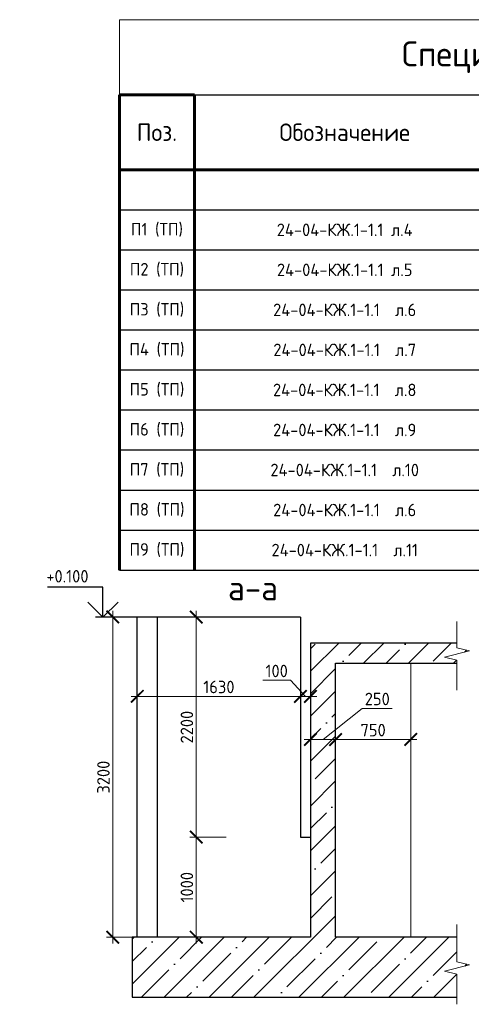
# Model space of a CAD drawing. Header units: millimetres. Extents: x 349531 to 1063351, y -131924 to 96186.
# Tile 75 of 228: x 496711 to 505730, y -48181 to -28502. Entities that reach past the tile are written whole.
import ezdxf

# ---------------------------------------------------------------- set-up
doc = ezdxf.new("R2010")
doc.units = ezdxf.units.MM
doc.linetypes.add('HIDDEN2', pattern=[4.7625, 3.175, -1.5875])
for name, color, linetype, lineweight in [('AF_Stena', 90, 'Continuous', 18), ('Standard', 7, 'Continuous', 25), ('Основная 0.6', 142, 'Continuous', 60), ('размер', 1, 'Continuous', 25), ('РАЗМЕРЫ', 1, 'Continuous', 9)]:
    doc.layers.add(name, color=color, linetype=linetype, lineweight=lineweight)
doc.styles.add('GOST-2.304_Type-B', font='GOST_Common.ttf')
doc.dimstyles.new('мой 25', dxfattribs={"dimscale": 100, "dimtxt": 2.5, "dimasz": 2.5, "dimexe": 1.25, "dimexo": 0.625, "dimtad": 1, "dimdec": 0, "dimlfac": 0.5, "dimtxsty": 'GOST-2.304_Type-B', "dimblk": 'ARCHTICK', "dimcen": 2.5, "dimdle": 1.25, "dimaunit": 1, "dimadec": 1, "dimazin": 2, "dimtfac": 1, "dimtdec": 0, "dimtmove": 1, "dimatfit": 3, "dimfxl": 6, "dimfxlon": 1, "dimtfill": 1, "dimlwd": -1, "dimlwe": -1, "dimarcsym": 0})
doc.dimstyles.new('СПДС', dxfattribs={"dimscale": 100, "dimtxt": 2.5, "dimasz": 2.5, "dimexe": 1.25, "dimexo": 0, "dimtad": 1, "dimdec": 0, "dimtxsty": 'GOST-2.304_Type-B', "dimblk": 'ARCHTICK', "dimcen": 2.5, "dimdle": 2, "dimadec": 0, "dimazin": 2, "dimtfac": 0.75, "dimtdec": 0, "dimtmove": 1, "dimatfit": 3, "dimfxl": 1, "dimtolj": 1, "dimarcsym": 1})

# ---------------------------------------------------------------- blocks, each defined once
blk = doc.blocks.new('*T730')
at = {"layer": 'DEFPOINTS', "color": 8, "linetype": 'ByBlock', "lineweight": 0, "transparency": 16777216}
for p, q in [((0, 0), (18500, 0)), ((0, 0), (0, -1500)), ((18500, 0), (18500, -1500))]:
    blk.add_line(p, q, dxfattribs=at)
at = {"layer": 'Основная 0.6', "color": 0, "linetype": 'Continuous', "lineweight": 60, "transparency": 16777216}
for p, q in [((0, -1500), (1500, -1500)), ((0, -1500), (0, -11000)), ((1500, -1500), (1500, -11000)), ((7500, -1500), (7500, -11000)), ((14000, -1500), (14000, -11000)), ((15000, -1500), (15000, -11000)), ((16500, -1500), (16500, -11000)), ((18500, -1500), (18500, -11000)), ((0, -3000), (15000, -3000))]:
    blk.add_line(p, q, dxfattribs=at)
at = {"layer": 'Основная 0.6', "color": 0, "linetype": 'ByBlock', "lineweight": -2, "transparency": 16777216}
blk.add_line((1500, -1500), (18500, -1500), dxfattribs=at)
at = {"layer": 'Основная 0.6', "color": 0, "linetype": 'Continuous', "transparency": 16777216}
blk.add_line((15000, -3000), (18500, -3000), dxfattribs=at)
at = {"layer": 'Основная 0.6', "color": 0, "linetype": 'Continuous', "lineweight": -2, "transparency": 16777216}
for p, q in [((0, -3800), (1500, -3800)), ((14000, -3800), (18500, -3800)), ((0, -4600), (1500, -4600)), ((14000, -4600), (18500, -4600)), ((0, -5400), (1500, -5400)), ((14000, -5400), (18500, -5400)), ((0, -6200), (1500, -6200)), ((14000, -6200), (18500, -6200)), ((0, -7000), (1500, -7000)), ((14000, -7000), (18500, -7000)), ((0, -7800), (1500, -7800)), ((14000, -7800), (18500, -7800)), ((0, -8600), (1500, -8600)), ((14000, -8600), (18500, -8600)), ((0, -9400), (1500, -9400)), ((14000, -9400), (18500, -9400)), ((0, -10200), (1500, -10200)), ((14000, -10200), (18500, -10200)), ((0, -11000), (1500, -11000)), ((14000, -11000), (18500, -11000))]:
    blk.add_line(p, q, dxfattribs=at)
at = {"layer": 'Основная 0.6', "color": 0, "lineweight": -2, "transparency": 16777216}
for p, q in [((1500, -3800), (14000, -3800)), ((1500, -4600), (7500, -4600)), ((1500, -5400), (7500, -5400)), ((1500, -6200), (7500, -6200)), ((1500, -7000), (7500, -7000)), ((1500, -7800), (7500, -7800)), ((1500, -8600), (7500, -8600)), ((1500, -9400), (7500, -9400)), ((1500, -10200), (7500, -10200)), ((1500, -11000), (14000, -11000))]:
    blk.add_line(p, q, dxfattribs=at)
at = {"layer": 'Основная 0.6', "color": 0, "transparency": 16777216, "attachment_point": 5, "style": 'GOST-2.304_Type-B'}
for s, insert, char_height, width in [('Спецификация пилонов', (9250, -750), 500, 18200), ('Масса\\Pед.,  кг', (15750, -2250), 250, 1200), ('Приме-\\Pчание', (17500, -2250), 250, 1700), ('Поз.', (750, -2250), 350, 1200), ('Обозначение', (4500, -2250), 350, 5700), ('Наименование', (10750, -2250), 350, 6200), ('Кол.', (14500, -2250), 250, 700), ('{\\C256;П1 (ТП)}', (750, -4200), 250, 1200), ('24-04-КЖ.1-1.1 л.4', (4500, -4200), 250, 5700), ('{\\T0.9;5', (14500, -4200), 250, 700), ('{\\C256;П2 (ТП)}', (750, -5000), 250, 1200), ('24-04-КЖ.1-1.1 л.5', (4500, -5000), 250, 5700), ('{\\T0.9;13', (14500, -5000), 250, 700), ('{\\C256;П3 (ТП)}', (750, -5800), 250, 1200), ('24-04-КЖ.1-1.1  л.6', (4500, -5800), 250, 5700), ('{\\T0.9;3', (14500, -5800), 250, 700), ('{\\C256;П4 (ТП)}', (750, -6600), 250, 1200), ('24-04-КЖ.1-1.1  л.7', (4500, -6600), 250, 5700), ('{\\T0.9;1', (14500, -6600), 250, 700), ('{\\C256;П5 (ТП)}', (750, -7400), 250, 1200), ('24-04-КЖ.1-1.1  л.8', (4500, -7400), 250, 5700), ('Пилоны техподполья', (10750, -7400), 250, 6200), ('{\\T0.9;8', (14500, -7400), 250, 700), ('{\\C256;П6 (ТП)}', (750, -8200), 250, 1200), ('24-04-КЖ.1-1.1  л.9', (4500, -8200), 250, 5700), ('{\\T0.9;3', (14500, -8200), 250, 700), ('{\\C256;П7 (ТП)}', (750, -9000), 250, 1200), ('24-04-КЖ.1-1.1  л.10', (4500, -9000), 250, 5700), ('5', (14500, -9000), 250, 700), ('24-04-КЖ.1-1.1  л.6', (4500, -9800), 250, 5700), ('4', (14500, -9800), 250, 700), ('{\\C256;П8 (ТП)}', (750, -9800), 250, 1200), ('{\\C256;П9 (ТП)}', (750, -10600), 250, 1200), ('24-04-КЖ.1-1.1  л.11', (4500, -10600), 250, 5700), ('1', (14500, -10600), 250, 700)]:
    blk.add_mtext(s, dxfattribs=dict(at, insert=insert, char_height=char_height, width=width))
blk = doc.blocks.new('_ArchTick')
at = {"color": 0, "linetype": 'ByBlock', "const_width": 0.15}
blk.add_lwpolyline([(-0.5, -0.5), (0.5, 0.5)], dxfattribs=at)
blk = doc.blocks.new('*D1157')
at = {"layer": 'DEFPOINTS', "color": 0, "transparency": 16777216}
for p in [(502519, -42217), (503019, -42334), (502519, -42888)]:
    blk.add_point(p, dxfattribs=at)
at = {"layer": 'РАЗМЕРЫ', "color": 0, "linetype": 'Continuous', "transparency": 16777216}
for p, q in [((502519, -42288), (502519, -43013)), ((502769, -42888), (503552, -42267)), ((503552, -42267), (504152, -42267)), ((503019, -42396), (503019, -43013)), ((503144, -42888), (502394, -42888))]:
    blk.add_line(p, q, dxfattribs=at)
at = {"layer": 'РАЗМЕРЫ', "color": 0, "transparency": 16777216, "xscale": 250, "yscale": 250, "zscale": 250, "rotation": 180}
blk.add_blockref('_ArchTick', (502519, -42888), dxfattribs=at)
at = {"layer": 'РАЗМЕРЫ', "color": 0, "transparency": 16777216, "xscale": 250, "yscale": 250, "zscale": 250}
blk.add_blockref('_ArchTick', (503019, -42888), dxfattribs=at)
at = {"layer": 'РАЗМЕРЫ', "color": 0, "transparency": 16777216, "insert": (503852, -42079), "char_height": 250, "attachment_point": 5, "style": 'GOST-2.304_Type-B', "bg_fill": 3, "box_fill_scale": 1.1, "bg_fill_color": 256, "bg_fill_true_color": 13158600, "bg_fill_transparency": 0}
blk.add_mtext('250', dxfattribs=at)
blk = doc.blocks.new('*D1158')
at = {"layer": 'DEFPOINTS', "color": 0, "transparency": 16777216}
for p in [(502319, -41968), (502319, -42027), (502519, -42217)]:
    blk.add_point(p, dxfattribs=at)
at = {"layer": 'РАЗМЕРЫ', "color": 0, "linetype": 'Continuous', "transparency": 16777216}
for p, q in [((502118, -41706), (501568, -41706)), ((502419, -42027), (502118, -41706)), ((502519, -42154), (502519, -41902)), ((502644, -42027), (502194, -42027)), ((502319, -42027), (502319, -42152))]:
    blk.add_line(p, q, dxfattribs=at)
at = {"layer": 'РАЗМЕРЫ', "color": 0, "transparency": 16777216, "xscale": 250, "yscale": 250, "zscale": 250, "rotation": 180}
blk.add_blockref('_ArchTick', (502319, -42027), dxfattribs=at)
at = {"layer": 'РАЗМЕРЫ', "color": 0, "transparency": 16777216, "xscale": 250, "yscale": 250, "zscale": 250}
blk.add_blockref('_ArchTick', (502519, -42027), dxfattribs=at)
at = {"layer": 'РАЗМЕРЫ', "color": 0, "transparency": 16777216, "insert": (501843, -41519), "char_height": 250, "attachment_point": 5, "style": 'GOST-2.304_Type-B', "bg_fill": 3, "box_fill_scale": 1.1, "bg_fill_color": 256, "bg_fill_true_color": 13158600, "bg_fill_transparency": 0}
blk.add_mtext('100', dxfattribs=at)
blk = doc.blocks.new('*D1159')
at = {"layer": 'DEFPOINTS', "color": 0, "transparency": 16777216}
for p in [(499059, -41788), (499059, -42027), (502319, -41968)]:
    blk.add_point(p, dxfattribs=at)
at = {"layer": 'РАЗМЕРЫ', "color": 0, "linetype": 'Continuous', "transparency": 16777216}
for p, q in [((499059, -41850), (499059, -42152)), ((502444, -42027), (498934, -42027)), ((502319, -42027), (502319, -42152))]:
    blk.add_line(p, q, dxfattribs=at)
at = {"layer": 'РАЗМЕРЫ', "color": 0, "transparency": 16777216, "xscale": 250, "yscale": 250, "zscale": 250, "rotation": 180}
blk.add_blockref('_ArchTick', (499059, -42027), dxfattribs=at)
at = {"layer": 'РАЗМЕРЫ', "color": 0, "transparency": 16777216, "xscale": 250, "yscale": 250, "zscale": 250}
blk.add_blockref('_ArchTick', (502319, -42027), dxfattribs=at)
at = {"layer": 'РАЗМЕРЫ', "color": 0, "transparency": 16777216, "insert": (500689, -41839), "char_height": 250, "attachment_point": 5, "style": 'GOST-2.304_Type-B', "bg_fill": 3, "box_fill_scale": 1.1, "bg_fill_color": 256, "bg_fill_true_color": 13158600, "bg_fill_transparency": 0}
blk.add_mtext('1630', dxfattribs=at)
blk = doc.blocks.new('*D1160')
at = {"layer": 'DEFPOINTS', "color": 0, "transparency": 16777216}
for p in [(499396, -40441), (498570, -46841), (499398, -46841)]:
    blk.add_point(p, dxfattribs=at)
at = {"layer": 'РАЗМЕРЫ', "color": 0, "linetype": 'Continuous', "transparency": 16777216}
for p, q in [((498570, -40316), (498570, -46966)), ((499170, -40441), (498445, -40441)), ((499170, -46841), (498445, -46841))]:
    blk.add_line(p, q, dxfattribs=at)
at = {"layer": 'РАЗМЕРЫ', "color": 0, "transparency": 16777216, "xscale": 250, "yscale": 250, "zscale": 250}
for p, rotation in [((498570, -40441), 90), ((498570, -46841), 270)]:
    blk.add_blockref('_ArchTick', p, dxfattribs=dict(at, rotation=rotation))
at = {"layer": 'РАЗМЕРЫ', "color": 0, "transparency": 16777216, "insert": (498383, -43641), "char_height": 250, "attachment_point": 5, "rotation": 90, "style": 'GOST-2.304_Type-B', "bg_fill": 3, "box_fill_scale": 1.1, "bg_fill_color": 256, "bg_fill_true_color": 13158600, "bg_fill_transparency": 0}
blk.add_mtext('3200', dxfattribs=at)
blk = doc.blocks.new('*D1161')
at = {"layer": 'DEFPOINTS', "color": 0, "transparency": 16777216}
for p in [(502319, -40441), (500237, -44841), (502319, -44841)]:
    blk.add_point(p, dxfattribs=at)
at = {"layer": 'РАЗМЕРЫ', "color": 0, "linetype": 'Continuous', "transparency": 16777216}
for p, q in [((500237, -40316), (500237, -44966)), ((500837, -40441), (500112, -40441)), ((500837, -44841), (500112, -44841))]:
    blk.add_line(p, q, dxfattribs=at)
at = {"layer": 'РАЗМЕРЫ', "color": 0, "transparency": 16777216, "xscale": 250, "yscale": 250, "zscale": 250}
for p, rotation in [((500237, -40441), 90), ((500237, -44841), 270)]:
    blk.add_blockref('_ArchTick', p, dxfattribs=dict(at, rotation=rotation))
at = {"layer": 'РАЗМЕРЫ', "color": 0, "transparency": 16777216, "insert": (500050, -42641), "char_height": 250, "attachment_point": 5, "rotation": 90, "style": 'GOST-2.304_Type-B', "bg_fill": 3, "box_fill_scale": 1.1, "bg_fill_color": 256, "bg_fill_true_color": 13158600, "bg_fill_transparency": 0}
blk.add_mtext('2200', dxfattribs=at)
blk = doc.blocks.new('*D1162')
at = {"layer": 'DEFPOINTS', "color": 0, "transparency": 16777216}
for p in [(502319, -44841), (500237, -46841), (502019, -46841)]:
    blk.add_point(p, dxfattribs=at)
at = {"layer": 'РАЗМЕРЫ', "color": 0, "linetype": 'Continuous', "transparency": 16777216}
for p, q in [((500837, -44841), (500112, -44841)), ((500237, -44716), (500237, -46966)), ((500837, -46841), (500112, -46841))]:
    blk.add_line(p, q, dxfattribs=at)
at = {"layer": 'РАЗМЕРЫ', "color": 0, "transparency": 16777216, "xscale": 250, "yscale": 250, "zscale": 250}
for p, rotation in [((500237, -44841), 90), ((500237, -46841), 270)]:
    blk.add_blockref('_ArchTick', p, dxfattribs=dict(at, rotation=rotation))
at = {"layer": 'РАЗМЕРЫ', "color": 0, "transparency": 16777216, "insert": (500050, -45841), "char_height": 250, "attachment_point": 5, "rotation": 90, "style": 'GOST-2.304_Type-B', "bg_fill": 3, "box_fill_scale": 1.1, "bg_fill_color": 256, "bg_fill_true_color": 13158600, "bg_fill_transparency": 0}
blk.add_mtext('1000', dxfattribs=at)
blk = doc.blocks.new('*D1166')
at = {"layer": 'DEFPOINTS', "color": 0, "transparency": 16777216}
for p in [(503019, -42334), (504519, -42761), (504519, -42888)]:
    blk.add_point(p, dxfattribs=at)
at = {"layer": 'РАЗМЕРЫ', "color": 0, "linetype": 'Continuous', "transparency": 16777216}
for p, q in [((503019, -42396), (503019, -43013)), ((502894, -42888), (504644, -42888)), ((504519, -42824), (504519, -43013))]:
    blk.add_line(p, q, dxfattribs=at)
at = {"layer": 'РАЗМЕРЫ', "color": 0, "transparency": 16777216, "xscale": 250, "yscale": 250, "zscale": 250, "rotation": 180}
blk.add_blockref('_ArchTick', (503019, -42888), dxfattribs=at)
at = {"layer": 'РАЗМЕРЫ', "color": 0, "transparency": 16777216, "xscale": 250, "yscale": 250, "zscale": 250}
blk.add_blockref('_ArchTick', (504519, -42888), dxfattribs=at)
at = {"layer": 'РАЗМЕРЫ', "color": 0, "transparency": 16777216, "insert": (503769, -42701), "char_height": 250, "attachment_point": 5, "style": 'GOST-2.304_Type-B', "bg_fill": 3, "box_fill_scale": 1.1, "bg_fill_color": 256, "bg_fill_true_color": 13158600, "bg_fill_transparency": 0}
blk.add_mtext('750', dxfattribs=at)
blk = doc.blocks.new('*D775')
at = {"color": 0, "lineweight": -2, "transparency": 16777216}
for p, q in [((523523, -30244), (570723, -30244)), ((523723, -30244), (523723, -30119)), ((570523, -30358), (570523, -30119))]:
    blk.add_line(p, q, dxfattribs=at)
at = {"layer": 'DEFPOINTS', "color": 0, "transparency": 16777216}
for p in [(523723, -30244), (570523, -30244), (570523, -30358)]:
    blk.add_point(p, dxfattribs=at)
at = {"color": 0, "lineweight": -2, "transparency": 16777216, "xscale": 250, "yscale": 250, "zscale": 250, "rotation": 180}
blk.add_blockref('_ArchTick', (523723, -30244), dxfattribs=at)
at = {"color": 0, "lineweight": -2, "transparency": 16777216, "xscale": 250, "yscale": 250, "zscale": 250}
blk.add_blockref('_ArchTick', (570523, -30244), dxfattribs=at)
at = {"color": 0, "transparency": 16777216, "insert": (541940, -30133), "char_height": 250, "width": 104166.67, "attachment_point": 5, "style": 'GOST-2.304_Type-B'}
blk.add_mtext('\\A1;46800', dxfattribs=at)
blk = doc.blocks.new('*D776')
at = {"color": 0, "lineweight": -2, "transparency": 16777216}
for p, q in [((523723, -29727), (523723, -29602)), ((527823, -29727), (527823, -29602)), ((523523, -29727), (528023, -29727))]:
    blk.add_line(p, q, dxfattribs=at)
at = {"layer": 'DEFPOINTS', "color": 0, "transparency": 16777216}
for p in [(523723, -29727), (527823, -29727), (527823, -29727)]:
    blk.add_point(p, dxfattribs=at)
at = {"color": 0, "lineweight": -2, "transparency": 16777216, "xscale": 250, "yscale": 250, "zscale": 250, "rotation": 180}
blk.add_blockref('_ArchTick', (523723, -29727), dxfattribs=at)
at = {"color": 0, "lineweight": -2, "transparency": 16777216, "xscale": 250, "yscale": 250, "zscale": 250}
blk.add_blockref('_ArchTick', (527823, -29727), dxfattribs=at)
at = {"color": 0, "transparency": 16777216, "insert": (525748, -29502), "char_height": 250, "width": 83333.33, "attachment_point": 5, "style": 'GOST-2.304_Type-B'}
blk.add_mtext('\\A1;4100', dxfattribs=at)
blk = doc.blocks.new('*D777')
at = {"color": 0, "lineweight": -2, "transparency": 16777216}
for p, q in [((527823, -29727), (527823, -29602)), ((532023, -29727), (532023, -29602)), ((527623, -29727), (532223, -29727))]:
    blk.add_line(p, q, dxfattribs=at)
at = {"layer": 'DEFPOINTS', "color": 0, "transparency": 16777216}
for p in [(527823, -29727), (532023, -29727), (532023, -29727)]:
    blk.add_point(p, dxfattribs=at)
at = {"color": 0, "lineweight": -2, "transparency": 16777216, "xscale": 250, "yscale": 250, "zscale": 250, "rotation": 180}
blk.add_blockref('_ArchTick', (527823, -29727), dxfattribs=at)
at = {"color": 0, "lineweight": -2, "transparency": 16777216, "xscale": 250, "yscale": 250, "zscale": 250}
blk.add_blockref('_ArchTick', (532023, -29727), dxfattribs=at)
at = {"color": 0, "transparency": 16777216, "insert": (529898, -29502), "char_height": 250, "width": 83333.33, "attachment_point": 5, "style": 'GOST-2.304_Type-B'}
blk.add_mtext('\\A1;4200', dxfattribs=at)
blk = doc.blocks.new('*D778')
at = {"color": 0, "lineweight": -2, "transparency": 16777216}
for p, q in [((532473, -29727), (532473, -29602)), ((537073, -29727), (537073, -29602)), ((532273, -29727), (537273, -29727))]:
    blk.add_line(p, q, dxfattribs=at)
at = {"layer": 'DEFPOINTS', "color": 0, "transparency": 16777216}
for p in [(532473, -29727), (537073, -29727), (537073, -29727)]:
    blk.add_point(p, dxfattribs=at)
at = {"color": 0, "lineweight": -2, "transparency": 16777216, "xscale": 250, "yscale": 250, "zscale": 250, "rotation": 180}
blk.add_blockref('_ArchTick', (532473, -29727), dxfattribs=at)
at = {"color": 0, "lineweight": -2, "transparency": 16777216, "xscale": 250, "yscale": 250, "zscale": 250}
blk.add_blockref('_ArchTick', (537073, -29727), dxfattribs=at)
at = {"color": 0, "transparency": 16777216, "insert": (534748, -29502), "char_height": 250, "width": 83333.33, "attachment_point": 5, "style": 'GOST-2.304_Type-B'}
blk.add_mtext('\\A1;4600', dxfattribs=at)
blk = doc.blocks.new('*D779')
at = {"color": 0, "lineweight": -2, "transparency": 16777216}
for p, q in [((537073, -29727), (537073, -29602)), ((540523, -29727), (540523, -29602)), ((536873, -29727), (540723, -29727))]:
    blk.add_line(p, q, dxfattribs=at)
at = {"layer": 'DEFPOINTS', "color": 0, "transparency": 16777216}
for p in [(537073, -29727), (540523, -29727), (540523, -29727)]:
    blk.add_point(p, dxfattribs=at)
at = {"color": 0, "lineweight": -2, "transparency": 16777216, "xscale": 250, "yscale": 250, "zscale": 250, "rotation": 180}
blk.add_blockref('_ArchTick', (537073, -29727), dxfattribs=at)
at = {"color": 0, "lineweight": -2, "transparency": 16777216, "xscale": 250, "yscale": 250, "zscale": 250}
blk.add_blockref('_ArchTick', (540523, -29727), dxfattribs=at)
at = {"color": 0, "transparency": 16777216, "insert": (538773, -29502), "char_height": 250, "width": 83333.33, "attachment_point": 5, "style": 'GOST-2.304_Type-B'}
blk.add_mtext('\\A1;3450', dxfattribs=at)
blk = doc.blocks.new('*D780')
at = {"color": 0, "lineweight": -2, "transparency": 16777216}
for p, q in [((540523, -29727), (540523, -29602)), ((543573, -29727), (543573, -29602)), ((540323, -29727), (543773, -29727))]:
    blk.add_line(p, q, dxfattribs=at)
at = {"layer": 'DEFPOINTS', "color": 0, "transparency": 16777216}
for p in [(540523, -29727), (543573, -29727), (543573, -29727)]:
    blk.add_point(p, dxfattribs=at)
at = {"color": 0, "lineweight": -2, "transparency": 16777216, "xscale": 250, "yscale": 250, "zscale": 250, "rotation": 180}
blk.add_blockref('_ArchTick', (540523, -29727), dxfattribs=at)
at = {"color": 0, "lineweight": -2, "transparency": 16777216, "xscale": 250, "yscale": 250, "zscale": 250}
blk.add_blockref('_ArchTick', (543573, -29727), dxfattribs=at)
at = {"color": 0, "transparency": 16777216, "insert": (542023, -29502), "char_height": 250, "width": 83333.33, "attachment_point": 5, "style": 'GOST-2.304_Type-B'}
blk.add_mtext('\\A1;3050', dxfattribs=at)
blk = doc.blocks.new('*D781')
at = {"color": 0, "lineweight": -2, "transparency": 16777216}
for p, q in [((543573, -29727), (543573, -29602)), ((545123, -29727), (545123, -29602)), ((543373, -29727), (545323, -29727))]:
    blk.add_line(p, q, dxfattribs=at)
at = {"layer": 'DEFPOINTS', "color": 0, "transparency": 16777216}
for p in [(543573, -29727), (545123, -29727), (545123, -29727)]:
    blk.add_point(p, dxfattribs=at)
at = {"color": 0, "lineweight": -2, "transparency": 16777216, "xscale": 250, "yscale": 250, "zscale": 250, "rotation": 180}
blk.add_blockref('_ArchTick', (543573, -29727), dxfattribs=at)
at = {"color": 0, "lineweight": -2, "transparency": 16777216, "xscale": 250, "yscale": 250, "zscale": 250}
blk.add_blockref('_ArchTick', (545123, -29727), dxfattribs=at)
at = {"color": 0, "transparency": 16777216, "insert": (544348, -29502), "char_height": 250, "width": 83333.33, "attachment_point": 5, "style": 'GOST-2.304_Type-B'}
blk.add_mtext('\\A1;1550', dxfattribs=at)

msp = doc.modelspace()

# ---------------------------------------------------------------- hatches: boundary and pattern name
at = {"layer": 'размер', "transparency": 33554648}
h = msp.add_hatch(dxfattribs=at)
h.set_pattern_fill('ANSI35', color=1, scale=100)
h.set_pattern_definition([(45, (-29807.1, 15254.8), (-449.0128, 449.0128), []), (45, (-29358.1, 15254.8), (-449.0128, 449.0128), [793.75, -158.75, 0, -158.75])])
h.paths.add_polyline_path([(505191.6, -47519.6), (505691.6, -47394.6), (505441.6, -47332.1), (505441.6, -47277.1), (505441.6, -46841.1), (503019, -46841.1), (503019, -41361.1), (505441.6, -41361.1), (505441.6, -41359.5), (505441.6, -41304.5), (505191.6, -41242), (505691.6, -41117), (505441.6, -41054.5), (505441.6, -40999.5), (505441.6, -40961.1), (502519, -40961.1), (502519, -41361.1), (502519, -46841.1), (502019, -46841.1), (498959, -46841.1), (498959, -48041.1), (505441.6, -48041.1), (505441.6, -47637.1), (505441.6, -47582.1)])

# ---------------------------------------------------------------- linework, layer by layer
at = {"color": 0, "linetype": 'Continuous', "lineweight": 30, "transparency": 33554687}
for p, q in [((499059, -46841.1), (499059, -40441.1)), ((502319, -40441.1), (499059, -40441.1)), ((502319, -40441.1), (502319, -44841.1)), ((502519, -41361.1), (502519, -46841.1)), ((503019, -46841.1), (503019, -41361.1)), ((502319, -44841.1), (502519, -44841.1)), ((498959, -46841.1), (498959, -48041.1)), ((502019, -46841.1), (498959, -46841.1))]:
    msp.add_line(p, q, dxfattribs=at)
at = {"color": 0, "linetype": 'HIDDEN2', "transparency": 33554687}
msp.add_line((499459, -40441.1), (499459, -46841.1), dxfattribs=at)
at = {"color": 0, "linetype": 'Continuous', "lineweight": 0, "transparency": 33554687}
msp.add_line((504518.9, -41361.1), (504518.9, -46841.1), dxfattribs=at)
for points in [[(498374.5, -39841.1), (497269.2, -39841.1)], [(498374.5, -40441.1), (498374.5, -39841.1)], [(498074.5, -40141.1), (498374.5, -40441.1), (498674.5, -40141.1)], [(499059, -40441.1), (498224.5, -40441.1)]]:
    msp.add_lwpolyline(points)
at = {"layer": 'AF_Stena', "lineweight": 20}
for points in [[(505441.6, -40999.5), (505441.6, -40527.6)], [(505691.6, -41117), (505191.6, -41242)], [(505441.6, -40999.5), (505441.6, -41054.5)], [(505441.6, -41054.5), (505691.6, -41117)], [(505191.6, -41242), (505441.6, -41304.5)], [(505441.6, -41304.5), (505441.6, -41359.5)], [(505441.6, -41359.5), (505441.6, -41903.6)], [(505441.6, -47277.1), (505441.6, -46588.4)], [(505691.6, -47394.6), (505191.6, -47519.6)], [(505441.6, -47277.1), (505441.6, -47332.1)], [(505441.6, -47332.1), (505691.6, -47394.6)], [(505191.6, -47519.6), (505441.6, -47582.1)], [(505441.6, -47582.1), (505441.6, -47637.1)], [(505441.6, -47637.1), (505441.6, -48181.2)]]:
    msp.add_lwpolyline(points, dxfattribs=at)
at = {"layer": 'Standard', "linetype": 'Continuous', "lineweight": 30, "transparency": 33554687}
for p, q in [((502519, -40961.1), (502519, -41361.1)), ((505441.6, -40961.1), (502519, -40961.1)), ((503019, -41361.1), (505441.6, -41361.1)), ((502519, -46841.1), (502019, -46841.1)), ((505441.6, -46841.1), (503019, -46841.1)), ((498959, -48041.1), (505441.6, -48041.1))]:
    msp.add_line(p, q, dxfattribs=at)

# ---------------------------------------------------------------- block references
msp.add_blockref('*T730', (498701.7, -28502.3, 3100))

# ---------------------------------------------------------------- texts
at = {"style": 'GOST-2.304_Type-B'}
msp.add_text('+0.100', height=250, dxfattribs=at).set_placement((497243.5, -39751.1))
at = {"layer": 'РАЗМЕРЫ', "insert": (501370.2, -39859.3), "char_height": 500, "attachment_point": 5, "style": 'GOST-2.304_Type-B'}
msp.add_mtext_dynamic_manual_height_columns('а-а', width=3941.213, gutter_width=625, heights=[0], dxfattribs=at)

# ---------------------------------------------------------------- dimensions: what is measured, and where the dimension line sits
for base, p1, p2, picture, middle in [((527823, -29726.7), (523723, -29726.7), (527823, -29726.7), '*D776', (525747.8, -29726.7)), ((532023, -29726.7), (527823, -29726.7), (532023, -29726.7), '*D777', (529897.8, -29726.7)), ((537073, -29726.7), (532473, -29726.7), (537073, -29726.7), '*D778', (534747.8, -29726.7)), ((540523, -29726.7), (537073, -29726.7), (540523, -29726.7), '*D779', (538772.8, -29726.7)), ((543573, -29726.7), (540523, -29726.7), (543573, -29726.7), '*D780', (542022.8, -29726.7)), ((545123, -29726.7), (543573, -29726.7), (545123, -29726.7), '*D781', (544348, -29726.7)), ((570523, -30243.5), (523723, -30243.5), (570523, -30357.9), '*D775', (541940.4, -30357.9))]:
    dim = msp.add_linear_dim(base=base, p1=p1, p2=p2, dimstyle='СПДС', override={"dimgap": 1})
    dim.commit()
    dim.dimension.update_dxf_attribs({"geometry": picture, "text_midpoint": middle, "dimtype": 160})

# ---------------------------------------------------------------- next in the draw order: dimensions: what is measured, and where the dimension line sits
at = {"layer": 'РАЗМЕРЫ'}
dim = msp.add_linear_dim(base=(502519, -42888.5), p1=(503019, -42333.7), p2=(502519, -42216.9), dimstyle='мой 25', dxfattribs=at)
dim.commit()
dim.dimension.update_dxf_attribs({"geometry": '*D1157', "text_midpoint": (503615, -42266.5), "dimtype": 160})

# ---------------------------------------------------------------- next in the draw order: dimensions: what is measured, and where the dimension line sits
dim = msp.add_linear_dim(base=(502319, -42026.6), p1=(502519, -42216.9), p2=(502319, -41968.2), dimstyle='мой 25', dxfattribs=at)
dim.commit()
dim.dimension.update_dxf_attribs({"geometry": '*D1158', "text_midpoint": (502055.8, -41706.1), "dimtype": 160})
dim = msp.add_linear_dim(base=(504518.9, -42888.5), p1=(503019, -42333.7), p2=(504518.9, -42761.4), dimstyle='мой 25', dxfattribs=at)
dim.commit()
dim.dimension.update_dxf_attribs({"geometry": '*D1166', "text_midpoint": (503769, -42701)})

# ---------------------------------------------------------------- next in the draw order: dimensions: what is measured, and where the dimension line sits
dim = msp.add_linear_dim(base=(499059, -42026.6), p1=(502319, -41968.2), p2=(499059, -41787.9), dimstyle='мой 25', dxfattribs=at)
dim.commit()
dim.dimension.update_dxf_attribs({"geometry": '*D1159', "text_midpoint": (500689, -41839.1)})

# ---------------------------------------------------------------- next in the draw order: dimensions: what is measured, and where the dimension line sits
for base, p1, p2, picture, middle in [((498570.1, -46841.1), (499396.1, -40441.1), (499398, -46841.1), '*D1160', (498382.6, -43641.1)), ((500237.2, -44841.1), (502319, -40441.1), (502319, -44841.1), '*D1161', (500049.7, -42641.1))]:
    dim = msp.add_linear_dim(base=base, p1=p1, p2=p2, angle=90, dimstyle='мой 25', dxfattribs=at)
    dim.commit()
    dim.dimension.update_dxf_attribs({"geometry": picture, "text_midpoint": middle})

# ---------------------------------------------------------------- next in the draw order: dimensions: what is measured, and where the dimension line sits
dim = msp.add_linear_dim(base=(500237.2, -46841.1), p1=(502319, -44841.1), p2=(502019, -46841.1), angle=90, dimstyle='мой 25', dxfattribs=at)
dim.commit()
dim.dimension.update_dxf_attribs({"geometry": '*D1162', "text_midpoint": (500049.7, -45841.1)})

doc.saveas('drawing.dxf')
